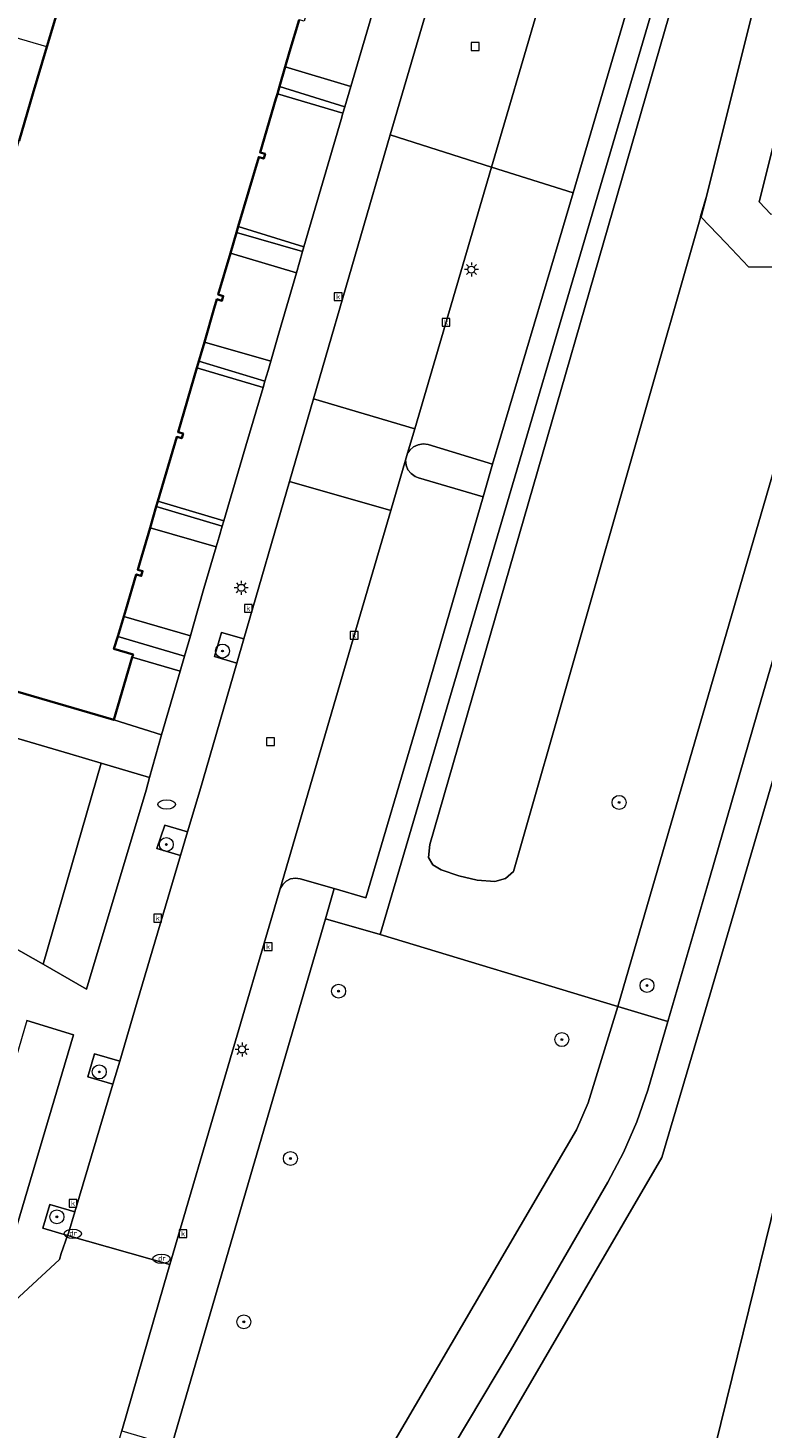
# Model space of a CAD drawing. Header units: metres. Extents: x 136597 to 137331, y 452400 to 453440.
# Tile 20 of 40: x 136961 to 137003, y 452732 to 452812. Entities that reach past the tile are written whole.
import ezdxf
from ezdxf.enums import TextEntityAlignment as Align

# ---------------------------------------------------------------- set-up
doc = ezdxf.new("R2010")
doc.units = ezdxf.units.M
doc.layers.get('0').update_dxf_attribs({"lineweight": 25})
for name, color, linetype, lineweight in [('AB-ondergrond', 7, 'Continuous', 25), ('B-WE-GR-BEPLANTING_CULTUUR_BOSPLANTSOEN-GV', 90, 'Continuous', 18), ('B-WE-GR-BOOM-S @ 0.2', 90, 'Continuous', 25), ('B-WE-GR-GROENVOORZIENING-GV', 80, 'Continuous', 18), ('B-WE-IE-TERREINAFSCHEIDING_KUNSTMATIG_HEKWERK-G', 20, 'IE-TERREINAFSCHEIDING-KUNSTMATIG', 18), ('B-WE-KL-ET_LS_OV_LICHTMAST-S @ 0.2', 190, 'Continuous', 25), ('B-WE-KL-WATER-S @ 0.2', 170, 'Continuous', 25), ('B-WE-OG-BEBOUWING-GV', 7, 'Continuous', 35), ('B-WE-OG-BEBOUWING_LUIFEL-GV', 7, 'Continuous', 18), ('B-WE-OG-TERREIN_CULTUURSCHEIDING-GV', 7, 'Continuous', 18), ('B-WE-OG-TERREIN_ERF-GV', 7, 'Continuous', 18), ('B-WE-RI-GWA_KOLK-S @ 0.2', 30, 'Continuous', 25), ('B-WE-RI-GWA_RIOOLPUT-S @ 0.2', 30, 'Continuous', 25), ('B-WE-VH-VERHARDING_ASFALT-GV', 252, 'Continuous', 18), ('B-WE-VH-VERHARDING_BETONSTRAATSTEEN-GV', 252, 'Continuous', 18), ('B-WE-VH-VERHARDING_OPEN-GV', 252, 'Continuous', 18), ('B-WE-VH-VERHARDING_STRAATBAKSTEEN-GV', 252, 'Continuous', 18), ('B-WE-VH-VERHARDING_TEGEL-GV', 252, 'Continuous', 18)]:
    doc.layers.add(name, color=color, linetype=linetype, lineweight=lineweight)
doc.styles.add('NLCS-ISO', font='NLCS-ISO.ttf')
doc.linetypes.add('IE-TERREINAFSCHEIDING-KUNSTMATIG', pattern='A,4,[82,NLCS.SHX,S=0.75,R=90,X=0,Y=0],4,-2', length=10)

# ---------------------------------------------------------------- blocks, each defined once
blk = doc.blocks.new('SKL-ET_OV_LICHTMAST-SO')
at = {"color": 0, "linetype": 'ByBlock', "lineweight": 18}
for points in [[(-1.25, 0), (-2, 0)], [(-1.41, 1.41), (-0.88, 0.88)], [(0, 2), (0, 1.25)], [(0.88, 0.88), (1.41, 1.41)], [(2, 0), (1.25, 0)], [(-1.41, -1.41), (-0.88, -0.88)], [(0, -1.25), (0, -2)], [(0.88, -0.88), (1.41, -1.41)]]:
    blk.add_lwpolyline(points, dxfattribs=at)
blk.add_circle((0, 0), 1, dxfattribs=at)
blk = doc.blocks.new('SKL-WATER_DRAINAGEPUT-SO')
at = {"color": 0, "linetype": 'ByBlock', "lineweight": 18}
blk.add_ellipse((0, 0), major_axis=(2.5, 0), ratio=0.54, dxfattribs=at)
at = {"color": 0, "linetype": 'ByBlock', "lineweight": 18, "style": 'NLCS-ISO'}
blk.add_text('dr', height=1.5, dxfattribs=at).set_placement((0.12, 0.19), align=Align.MIDDLE_CENTER)
blk = doc.blocks.new('SRI-PUT_INSPECTIEPUT_RIOOLPUT-SO')
at = {"color": 0, "linetype": 'ByBlock', "lineweight": 18}
blk.add_lwpolyline([(-1.125, -1.125), (1.125, -1.125), (1.125, 1.125), (-1.125, 1.125)], close=True, dxfattribs=at)
blk = doc.blocks.new('SKL-WATER_BRANDKRAAN_BRANDPUT-SO')
at = {"color": 0, "linetype": 'ByBlock', "lineweight": 18}
blk.add_ellipse((0, 0), major_axis=(2.5, 0), ratio=0.54, dxfattribs=at)
blk = doc.blocks.new('SRI-KOLK-SO')
at = {"color": 0, "linetype": 'ByBlock', "lineweight": 18}
blk.add_lwpolyline([(-1.125, -1.125), (1.125, -1.125), (1.125, 1.125), (-1.125, 1.125)], close=True, dxfattribs=at)
at = {"color": 0, "linetype": 'ByBlock', "lineweight": 18, "style": 'NLCS-ISO'}
blk.add_text('k', height=1.5, dxfattribs=at).set_placement((0, 0), align=Align.MIDDLE_CENTER)
blk = doc.blocks.new('SGR-BOOM_01-SO')
at = {"linetype": 'ByBlock', "lineweight": 18}
h = blk.add_hatch(color=0, dxfattribs=at)
h.dxf.hatch_style = 1
edge = h.paths.add_edge_path()
edge.add_arc((0, 0), 0.25, 0, 360)
at = {"color": 0, "linetype": 'ByBlock', "lineweight": 18}
for radius in [2, 0.25]:
    blk.add_circle((0, 0), radius, dxfattribs=at)
blk = doc.blocks.new('A$C8609b1a7')
at = {"layer": 'B-WE-GR-BEPLANTING_CULTUUR_BOSPLANTSOEN-GV', "color": 9, "flags": 128}
for points in [[(-302.974, -599.46), (-306.884, -597.635), (-316.868, -637.546), (-316.192, -638.261), (-312.815, -638.236), (-308.813, -638.885), (-306.592, -631.272), (-306.284, -630.105), (-306.054, -628.92), (-305.903, -627.722), (-305.879, -627.44), (-305.078, -609.771), (-304.911, -606.753), (-304.248, -604.098)], [(-324.966, -683.61), (-338.566, -679.487), (-341.708, -678.595), (-350.429, -708.46), (-350.515, -708.755), (-348.296, -709.414), (-339.77, -711.948), (-327.331, -690.674), (-326.659, -689.13)], [(-324.966, -683.61), (-326.659, -689.13), (-327.331, -690.674), (-339.77, -711.948), (-336.802, -712.83), (-331.105, -703.309), (-325.531, -693.676), (-324.628, -691.98), (-323.861, -690.219), (-323.235, -688.403), (-322.095, -684.481)]]:
    blk.add_lwpolyline(points, close=True, dxfattribs=at)
at = {"layer": 'B-WE-GR-GROENVOORZIENING-GV', "color": 9, "flags": 128}
blk.add_lwpolyline([(-315.798, -597.189), (-319.696, -610.438), (-327.522, -637.036), (-328.318, -639.743), (-332.131, -652.556), (-332.679, -654.431), (-336.365, -667.12), (-339.389, -677.395), (-341.204, -676.868), (-341.708, -678.595), (-338.566, -679.487), (-301.036, -551.997)], dxfattribs=at)
for points in [[(-319.863, -637.159), (-308.911, -593.378), (-307.54, -594.018), (-298.336, -561.797), (-298.386, -561.277), (-298.726, -560.867), (-300.606, -560.257), (-301.596, -560.007), (-302.056, -560.047), (-302.576, -560.367), (-302.916, -560.727), (-335.726, -674.337), (-335.796, -675.087), (-335.546, -675.497), (-335.086, -675.787), (-334.056, -676.127), (-333.006, -676.377), (-331.996, -676.467), (-331.396, -676.287), (-330.926, -675.887), (-320.228, -638.436), (-320.216, -638.394)], [(-338.755, -625.874), (-342.537, -624.763), (-343.139, -626.85), (-342.855, -626.929), (-342.93, -627.199), (-343.217, -627.119), (-343.759, -628.965), (-344.01, -629.822), (-340.25, -630.936)], [(-344.34, -630.946), (-344.461, -631.36), (-340.704, -632.472), (-340.599, -632.116)], [(-346.697, -638.961), (-346.799, -639.307), (-343.018, -640.399), (-342.936, -640.12)], [(-343.37, -641.606), (-347.147, -640.486), (-347.846, -642.858), (-347.56, -642.938), (-347.636, -643.208), (-347.925, -643.127), (-348.071, -643.629), (-348.642, -645.586), (-344.84, -646.675), (-344.378, -645.057)], [(-348.957, -646.667), (-349.067, -647.044), (-345.27, -648.167), (-345.168, -647.822)], [(-351.306, -654.687), (-351.396, -654.994), (-347.623, -656.122), (-347.529, -655.804)], [(-347.971, -657.296), (-351.751, -656.201), (-352.344, -658.219), (-352.459, -658.61), (-352.176, -658.689), (-352.251, -658.959), (-352.538, -658.879), (-353.145, -660.896), (-353.262, -661.285), (-349.44, -662.384), (-349.286, -661.838), (-348.676, -659.68)], [(-353.605, -662.43), (-353.82, -663.145), (-352.727, -663.467), (-352.772, -663.619), (-350.031, -664.412), (-349.781, -663.554)], [(-346.382, -662.563), (-347.654, -662.194), (-348.063, -663.58), (-346.785, -663.951)], [(-357.876, -681.197), (-355.383, -682.619), (-351.967, -671.238), (-351.776, -670.503), (-354.554, -669.685)], [(-350.003, -674.972), (-349.602, -673.617), (-350.913, -673.23), (-351.364, -674.57)], [(-359.87, -697.849), (-356.128, -685.236), (-358.814, -684.423), (-362.447, -696.88), (-373.95, -691.325), (-374.257, -692.646), (-363.52, -698.021)], [(-353.885, -688.07), (-353.491, -686.747), (-354.941, -686.315), (-355.324, -687.641)], [(-356.472, -696.725), (-356.425, -696.596), (-356.061, -695.375), (-357.483, -694.951), (-357.885, -696.304)]]:
    blk.add_lwpolyline(points, close=True, dxfattribs=at)
at = {"layer": 'B-WE-IE-TERREINAFSCHEIDING_KUNSTMATIG_HEKWERK-G', "color": 9, "flags": 128}
blk.add_lwpolyline([(-302.173, -638.988), (-319.696, -710.039)], dxfattribs=at)
at = {"layer": 'B-WE-OG-BEBOUWING-GV', "color": 9, "flags": 128}
for points in [[(-356.119, -623.525), (-357.658, -628.674), (-358.46, -631.357), (-359.24, -634.06)], [(-367.733, -663.149), (-353.829, -667.208), (-352.772, -663.619), (-352.727, -663.467), (-353.82, -663.145), (-353.605, -662.43), (-353.262, -661.285), (-353.145, -660.896), (-352.538, -658.879), (-352.251, -658.959), (-352.176, -658.689), (-352.459, -658.61), (-352.344, -658.219), (-351.751, -656.201), (-351.396, -654.994), (-351.306, -654.687), (-350.222, -651.001), (-349.935, -651.081), (-349.86, -650.811), (-350.143, -650.732), (-349.067, -647.044), (-348.957, -646.667), (-348.846, -646.286), (-348.642, -645.586), (-348.071, -643.629), (-347.925, -643.127), (-347.636, -643.208), (-347.56, -642.938), (-347.846, -642.858), (-347.147, -640.486), (-346.799, -639.307), (-346.697, -638.961), (-345.526, -634.989), (-345.239, -635.069), (-345.164, -634.799), (-345.447, -634.72), (-344.544, -631.643), (-344.461, -631.36), (-344.34, -630.946), (-344.01, -629.822), (-343.759, -628.965), (-343.217, -627.119)]]:
    blk.add_lwpolyline(points, dxfattribs=at)
at = {"layer": 'B-WE-OG-BEBOUWING_LUIFEL-GV', "color": 9, "flags": 128}
blk.add_lwpolyline([(-357.658, -628.674), (-359.56, -628.116), (-361.125, -633.506), (-359.24, -634.06)], close=True, dxfattribs=at)
at = {"layer": 'B-WE-OG-TERREIN_CULTUURSCHEIDING-GV', "color": 9, "flags": 128}
for points in [[(-314.895, -666.612), (-319.696, -682.956), (-322.431, -692.266), (-338.334, -719.537), (-338.627, -720.36), (-335.527, -721.224), (-338.896, -732.689), (-338.339, -732.76), (-331.66, -734.677), (-339.757, -760.697), (-332.274, -762.98), (-326.221, -736.989), (-319.696, -710.039), (-302.173, -638.988)], [(-301.036, -551.997), (-338.566, -679.487), (-324.966, -683.61), (-312.644, -641.303)], [(-314.02, -641.294), (-317.475, -641.271), (-318.781, -639.9), (-320.192, -638.42), (-320.177, -638.413), (-319.863, -637.159), (-320.216, -638.394), (-320.228, -638.436), (-330.926, -675.887), (-331.396, -676.287), (-331.996, -676.467), (-333.006, -676.377), (-334.056, -676.127), (-335.086, -675.787), (-335.546, -675.497), (-335.796, -675.087), (-335.726, -674.337), (-302.916, -560.727)], [(-316.192, -638.261), (-316.868, -637.546), (-306.884, -597.635)], [(-308.911, -593.378), (-319.863, -637.159), (-320.177, -638.413), (-320.192, -638.42), (-318.781, -639.9), (-317.475, -641.271), (-314.02, -641.294)], [(-312.644, -641.303), (-324.966, -683.61), (-322.095, -684.481), (-319.696, -676.224), (-316.742, -666.058), (-308.813, -638.885)], [(-341.105, -817.928), (-337.808, -806.724), (-333.953, -792.017), (-330.526, -778.668), (-321.459, -738.095), (-319.696, -730.414), (-297.466, -636.329), (-292.044, -613.195), (-282.295, -569.056), (-294.69, -613.275), (-302.173, -638.988), (-319.696, -710.039), (-326.221, -736.989), (-332.274, -762.98), (-342.19, -796.234), (-355.537, -840.994)]]:
    blk.add_lwpolyline(points, dxfattribs=at)
at = {"layer": 'B-WE-OG-TERREIN_ERF-GV', "color": 9, "flags": 128}
for points in [[(-356.779, -614.386), (-370.839, -662.234), (-367.733, -663.149), (-367.622, -662.774), (-366.846, -660.136), (-365.334, -654.998), (-363.834, -649.798), (-363.058, -647.11), (-362.257, -644.397), (-360.737, -639.246), (-359.24, -634.06), (-358.46, -631.357), (-357.658, -628.674), (-356.119, -623.525)], [(-359.731, -680.139), (-357.876, -681.197), (-354.554, -669.685), (-356.344, -669.157), (-368.76, -665.498)]]:
    blk.add_lwpolyline(points, dxfattribs=at)
at = {"layer": 'B-WE-VH-VERHARDING_ASFALT-GV', "color": 9, "flags": 128}
for points in [[(-308.813, -638.885), (-316.742, -666.058), (-319.696, -676.224), (-322.095, -684.481), (-323.235, -688.403), (-323.861, -690.219), (-324.628, -691.98), (-325.531, -693.676), (-331.105, -703.309), (-336.802, -712.83)], [(-338.334, -719.537), (-322.431, -692.266), (-319.696, -682.956), (-314.895, -666.612)]]:
    blk.add_lwpolyline(points, dxfattribs=at)
at = {"layer": 'B-WE-VH-VERHARDING_BETONSTRAATSTEEN-GV', "color": 9, "flags": 128}
for points in [[(-326.845, -595.731), (-326.941, -596.06), (-327.438, -597.775), (-327.661, -598.545), (-337.99, -633.72), (-337.989, -633.72), (-332.193, -635.556), (-329.508, -626.41), (-323.839, -607.13), (-320.981, -597.419)], [(-342.398, -648.834), (-336.59, -650.534), (-332.193, -635.556), (-337.989, -633.72), (-337.99, -633.72), (-339.858, -640.083)], [(-342.398, -648.834), (-343.766, -653.55), (-337.966, -655.221), (-337.119, -652.336), (-337, -651.929), (-336.59, -650.534)], [(-350.624, -698.387), (-344.324, -676.933), (-340.12, -662.561), (-337.966, -655.221), (-343.766, -653.55), (-346.382, -662.563), (-346.785, -663.951), (-348.906, -671.261), (-349.602, -673.617), (-350.003, -674.972), (-352.48, -683.355), (-353.491, -686.747), (-353.885, -688.07), (-356.061, -695.375), (-356.425, -696.596), (-356.472, -696.725), (-356.474, -696.73)], [(-355.774, -715.997), (-355.598, -715.481), (-353.604, -708.711), (-353.372, -707.906), (-350.969, -699.562), (-350.624, -698.387), (-356.474, -696.73), (-356.851, -697.754), (-356.946, -698.099), (-361.068, -701.89), (-361.537, -702.321), (-361.839, -702.217), (-362.752, -701.759), (-365.445, -707.146), (-364.558, -707.621), (-364.102, -707.88), (-363.295, -709.346), (-361.276, -713.015), (-361.65, -714.332)]]:
    blk.add_lwpolyline(points, close=True, dxfattribs=at)
at = {"layer": 'B-WE-VH-VERHARDING_OPEN-GV', "color": 9, "flags": 128}
for points in [[(-344.01, -629.822), (-344.34, -630.946), (-340.599, -632.116), (-340.25, -630.936)], [(-340.807, -632.827), (-340.725, -632.545), (-340.704, -632.472), (-344.461, -631.36), (-344.544, -631.643), (-345.447, -634.72), (-345.164, -634.799), (-345.239, -635.069), (-345.526, -634.989), (-346.697, -638.961), (-342.936, -640.12)], [(-343.018, -640.399), (-346.799, -639.307), (-347.147, -640.486), (-343.37, -641.606)], [(-344.84, -646.675), (-348.642, -645.586), (-348.846, -646.286), (-348.957, -646.667), (-345.168, -647.822), (-344.99, -647.199)], [(-351.306, -654.687), (-347.529, -655.804), (-346.262, -651.521), (-345.27, -648.167), (-349.067, -647.044), (-350.143, -650.732), (-349.86, -650.811), (-349.935, -651.081), (-350.222, -651.001)], [(-337, -651.929), (-337.119, -652.336), (-337.087, -652.618), (-336.978, -652.881), (-336.801, -653.103), (-336.569, -653.267), (-336.369, -653.344), (-332.679, -654.431), (-332.131, -652.556), (-335.817, -651.44), (-336.105, -651.405), (-336.392, -651.45), (-336.655, -651.57), (-336.876, -651.758)], [(-347.623, -656.122), (-351.396, -654.994), (-351.751, -656.201), (-347.971, -657.296), (-347.802, -656.724)], [(-349.44, -662.384), (-353.262, -661.285), (-353.605, -662.43), (-349.781, -663.554)], [(-350.031, -664.412), (-352.772, -663.619), (-353.829, -667.208), (-351.095, -668.065)]]:
    blk.add_lwpolyline(points, close=True, dxfattribs=at)
at = {"layer": 'B-WE-VH-VERHARDING_STRAATBAKSTEEN-GV', "color": 9, "flags": 128}
for points in [[(-327.522, -637.036), (-319.696, -610.438), (-315.798, -597.189), (-319.696, -596.033), (-319.862, -595.864), (-320.047, -595.661), (-320.18, -595.4), (-320.238, -595.114), (-320.217, -594.822), (-320.981, -597.419), (-323.839, -607.13), (-329.508, -626.41), (-332.193, -635.556)], [(-332.131, -652.556), (-328.318, -639.743), (-327.522, -637.036), (-332.193, -635.556), (-336.59, -650.534), (-337, -651.929), (-336.876, -651.758), (-336.655, -651.57), (-336.392, -651.45), (-336.105, -651.405), (-335.817, -651.44)], [(-341.204, -676.868), (-339.389, -677.395), (-336.365, -667.12), (-332.679, -654.431), (-336.369, -653.344), (-336.569, -653.267), (-336.801, -653.103), (-336.978, -652.881), (-337.087, -652.618), (-337.119, -652.336), (-337.966, -655.221), (-340.12, -662.561), (-344.324, -676.933), (-344.297, -676.86), (-344.155, -676.622), (-343.951, -676.435), (-343.703, -676.313), (-343.43, -676.267), (-343.155, -676.301)]]:
    blk.add_lwpolyline(points, close=True, dxfattribs=at)
at = {"layer": 'B-WE-VH-VERHARDING_TEGEL-GV', "color": 9, "flags": 128}
for points in [[(-338.755, -625.874), (-340.25, -630.936), (-340.599, -632.116), (-340.704, -632.472), (-340.725, -632.545), (-340.807, -632.827), (-342.936, -640.12), (-343.018, -640.399), (-343.37, -641.606), (-344.378, -645.057), (-344.84, -646.675), (-344.99, -647.199), (-345.168, -647.822), (-345.27, -648.167), (-346.262, -651.521), (-347.529, -655.804), (-347.623, -656.122), (-347.802, -656.724), (-347.971, -657.296), (-348.676, -659.68), (-349.286, -661.838), (-349.44, -662.384), (-349.781, -663.554), (-350.031, -664.412), (-351.095, -668.065), (-351.776, -670.503), (-351.967, -671.238), (-355.383, -682.619), (-357.876, -681.197), (-359.731, -680.139)], [(-358.814, -684.423), (-356.128, -685.236), (-359.87, -697.849)], [(-361.068, -701.89), (-356.946, -698.099), (-356.851, -697.754), (-356.474, -696.73), (-356.472, -696.725), (-357.885, -696.304), (-357.483, -694.951), (-356.061, -695.375), (-353.885, -688.07), (-355.324, -687.641), (-354.941, -686.315), (-353.491, -686.747), (-352.48, -683.355), (-350.003, -674.972), (-351.364, -674.57), (-350.913, -673.23), (-349.602, -673.617), (-348.906, -671.261), (-346.785, -663.951), (-348.063, -663.58), (-347.654, -662.194), (-346.382, -662.563), (-343.766, -653.55), (-342.398, -648.834), (-339.858, -640.083), (-337.99, -633.72), (-327.661, -598.545)], [(-368.76, -665.498), (-356.344, -669.157), (-354.554, -669.685), (-351.776, -670.503), (-351.095, -668.065), (-353.829, -667.208), (-367.733, -663.149)]]:
    blk.add_lwpolyline(points, dxfattribs=at)
blk.add_lwpolyline([(-341.708, -678.595), (-341.204, -676.868), (-343.155, -676.301), (-343.43, -676.267), (-343.703, -676.313), (-343.951, -676.435), (-344.155, -676.622), (-344.297, -676.86), (-344.324, -676.933), (-350.624, -698.387), (-350.969, -699.562), (-353.372, -707.906), (-353.367, -707.907), (-350.515, -708.755), (-350.429, -708.46)], close=True, dxfattribs=at)
at = {"layer": 'B-WE-GR-BOOM-S @ 0.2', "color": 9, "xscale": 0.2, "yscale": 0.2, "zscale": 0.2}
for p in [(-347.601, -663.264), (-324.887, -671.93), (-350.818, -674.341), (-323.288, -682.412), (-340.951, -682.737), (-328.163, -685.509), (-354.659, -687.36), (-343.711, -692.318), (-357.086, -695.655), (-346.382, -701.666)]:
    blk.add_blockref('SGR-BOOM_01-SO', p, dxfattribs=at)
at = {"layer": 'B-WE-KL-ET_LS_OV_LICHTMAST-S @ 0.2', "color": 9, "xscale": 0.2, "yscale": 0.2, "zscale": 0.2}
for p in [(-333.344, -641.425), (-346.524, -659.645), (-346.484, -686.075)]:
    blk.add_blockref('SKL-ET_OV_LICHTMAST-SO', p, dxfattribs=at)
at = {"layer": 'B-WE-KL-WATER-S @ 0.2', "color": 9, "xscale": 0.2, "yscale": 0.2, "zscale": 0.2}
for name, p in [('SKL-WATER_BRANDKRAAN_BRANDPUT-SO', (-350.8, -672.045)), ('SKL-WATER_DRAINAGEPUT-SO', (-356.177, -696.625)), ('SKL-WATER_DRAINAGEPUT-SO', (-351.093, -698.059))]:
    blk.add_blockref(name, p, dxfattribs=at)
at = {"layer": 'B-WE-RI-GWA_KOLK-S @ 0.2', "color": 9, "xscale": 0.2, "yscale": 0.2, "zscale": 0.2}
for p in [(-340.976, -642.976), (-334.799, -644.443), (-346.123, -660.821), (-340.063, -662.367), (-351.314, -678.553), (-344.988, -680.19), (-356.166, -694.88), (-349.862, -696.621)]:
    blk.add_blockref('SRI-KOLK-SO', p, dxfattribs=at)
at = {"layer": 'B-WE-RI-GWA_RIOOLPUT-S @ 0.2', "color": 9, "xscale": 0.2, "yscale": 0.2, "zscale": 0.2}
for p in [(-333.132, -628.654), (-344.855, -668.45)]:
    blk.add_blockref('SRI-PUT_INSPECTIEPUT_RIOOLPUT-SO', p, dxfattribs=at)

msp = doc.modelspace()

# ---------------------------------------------------------------- block references
at = {"layer": 'AB-ondergrond'}
msp.add_blockref('A$C8609b1a7', (137319.696, 453439.747), dxfattribs=at)

doc.saveas('drawing.dxf')
